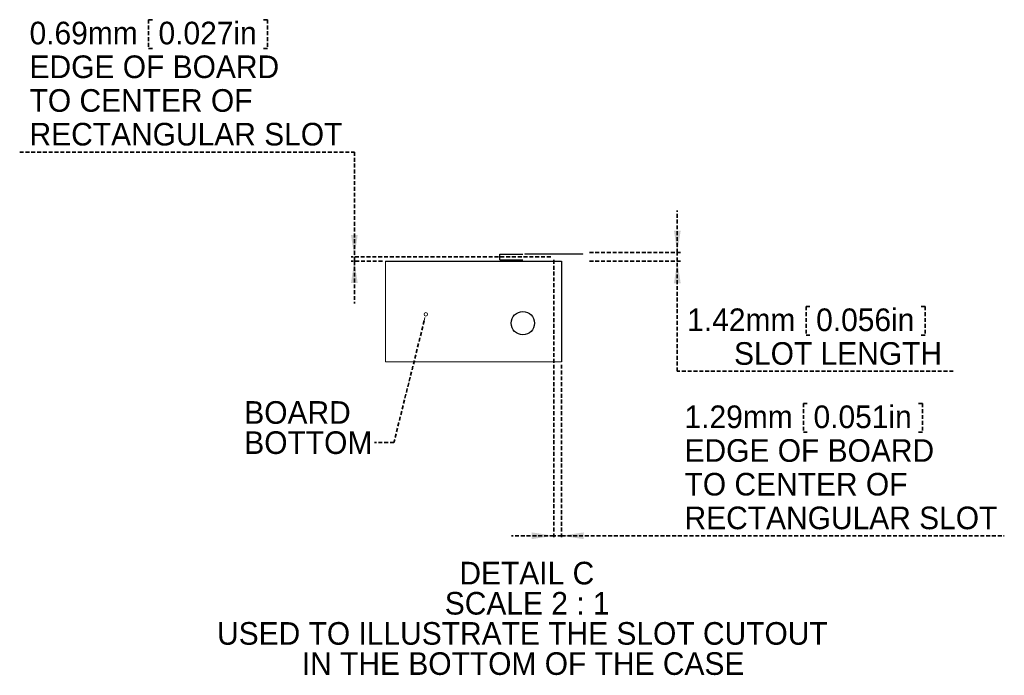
# Model space of a CAD drawing. Header units: millimetres. Extents: x 0 to 1280, y 0 to 1010.
# Tile 8 of 14: x 805 to 1127, y 45 to 260. Entities that reach past the tile are written whole.
import ezdxf

# ---------------------------------------------------------------- set-up
doc = ezdxf.new("R2010")
doc.units = ezdxf.units.MM
doc.linetypes.add('SLD-Dashed', pattern=[1.905, 1.27, -0.635])
doc.linetypes.add('SLD-Solid', pattern=[0])
doc.layers.add('LAYER1', color=179, linetype='SLD-Dashed', lineweight=35)
doc.layers.add('SLD-0', color=179, linetype='SLD-Solid')
doc.styles.add('SLDTEXTSTYLE0', font='ARIAL.TTF', dxfattribs={"width": 0.948})
doc.dimstyles.new('SLDDIMSTYLE4', dxfattribs={"dimtxt": 7.408333, "dimasz": 2.116667, "dimexe": 0, "dimexo": 0.0625, "dimgap": 1.852083, "dimtad": 0, "dimtih": 1, "dimtoh": 1, "dimrnd": 1e-09, "dimzin": 12, "dimdsep": 46, "dimtxsty": 'SLDTEXTSTYLE0', "dimblk1": 'NONE', "dimblk2": 'NONE', "dimsah": 1, "dimcen": 0.09, "dimadec": 0, "dimazin": 3, "dimtfac": 1, "dimtofl": 0, "dimtmove": 0, "dimatfit": 3, "dimldrblk": 'NONE', "dimfxl": 1, "dimfrac": 2, "dimtolj": 1, "dimtzin": 12, "dimarcsym": 0})
doc.dimstyles.new('SLDDIMSTYLE8', dxfattribs={"dimtxt": 7.408333, "dimasz": 2.116667, "dimexe": 0, "dimexo": 0.0625, "dimgap": 1.852083, "dimtad": 0, "dimtih": 1, "dimtoh": 1, "dimrnd": 1e-09, "dimdsep": 46, "dimtxsty": 'SLDTEXTSTYLE0', "dimblk1": 'NONE', "dimblk2": 'NONE', "dimsah": 1, "dimcen": 0.09, "dimadec": 0, "dimazin": 2, "dimtfac": 1, "dimtofl": 0, "dimtmove": 0, "dimatfit": 3, "dimldrblk": 'NONE', "dimfxl": 1, "dimfrac": 2, "dimtolj": 1, "dimtzin": 12, "dimarcsym": 0})

# ---------------------------------------------------------------- blocks, each defined once
blk = doc.blocks.new('SW_NOTE_0_9')
at = {"layer": 'LAYER1', "color": 0, "insert": (0, 9.55), "char_height": 7.408, "attachment_point": 1, "style": 'SLDTEXTSTYLE0'}
blk.add_mtext('BOARD', dxfattribs=at)
blk = doc.blocks.new('SW_NOTE_0_10')
at = {"layer": 'LAYER1', "color": 0, "insert": (0, 9.55), "char_height": 7.408, "attachment_point": 1, "style": 'SLDTEXTSTYLE0'}
blk.add_mtext('BOTTOM', dxfattribs=at)
blk = doc.blocks.new('SW_NOTE_3')
at = {"layer": 'LAYER1', "color": 7}
for name, p in [('SW_NOTE_0_9', (-42.68, 3.97)), ('SW_NOTE_0_10', (-42.68, -5.91))]:
    blk.add_blockref(name, p, dxfattribs=at)
blk = doc.blocks.new('SW_NOTE_0_5')
at = {"layer": 'LAYER1', "color": 0, "insert": (22.46, 9.55), "char_height": 7.408, "attachment_point": 2, "style": 'SLDTEXTSTYLE0'}
blk.add_mtext('DETAIL C', dxfattribs=at)
blk = doc.blocks.new('SW_NOTE_0_6')
at = {"layer": 'LAYER1', "color": 0, "insert": (27.55, 9.55), "char_height": 7.4083, "attachment_point": 2, "style": 'SLDTEXTSTYLE0'}
blk.add_mtext('SCALE 2 : 1', dxfattribs=at)
blk = doc.blocks.new('SW_NOTE_0_7')
at = {"layer": 'LAYER1', "color": 0, "insert": (101.4, 9.55), "char_height": 7.4083, "attachment_point": 2, "style": 'SLDTEXTSTYLE0'}
blk.add_mtext('USED TO ILLUSTRATE THE SLOT CUTOUT', dxfattribs=at)
blk = doc.blocks.new('SW_NOTE_0_8')
at = {"layer": 'LAYER1', "color": 0, "insert": (73.39, 9.55), "char_height": 7.4083, "attachment_point": 2, "style": 'SLDTEXTSTYLE0'}
blk.add_mtext('IN THE BOTTOM OF THE CASE', dxfattribs=at)
blk = doc.blocks.new('SW_NOTE_2')
at = {"layer": 'LAYER1', "color": 7}
for name, p in [('SW_NOTE_0_5', (0.94, -0.02)), ('SW_NOTE_0_6', (-4.02, -9.9)), ('SW_NOTE_0_7', (-79.45, -19.77)), ('SW_NOTE_0_8', (-51.2, -29.65))]:
    blk.add_blockref(name, p, dxfattribs=at)
blk = doc.blocks.new('_D_33')
at = {"layer": 'LAYER1'}
for p, q in [((1019.93, 183.89), (1019.93, 197.71)), ((991.16, 183.89), (1020.93, 183.89)), ((1019.93, 181.04), (1019.93, 183.89)), ((991.16, 181.04), (1020.93, 181.04)), ((1019.93, 145), (1019.93, 181.04)), ((1062.12, 166.26), (1062.12, 156.87)), ((1062.12, 166.26), (1063.76, 166.26)), ((1101.07, 166.26), (1099.42, 166.26)), ((1101.07, 166.26), (1101.07, 156.87)), ((1062.12, 156.87), (1063.76, 156.87)), ((1101.07, 156.87), (1099.42, 156.87)), ((1110.33, 145), (1019.93, 145))]:
    blk.add_line(p, q, dxfattribs=at)
for points in [[(1019.93, 183.89), (1021.04, 191.08), (1018.83, 191.08)], [(1019.93, 181.04), (1018.83, 173.85), (1021.04, 173.85)]]:
    blk.add_solid(points, dxfattribs=at)
at = {"layer": 'LAYER1', "attachment_point": 1, "style": 'SLDTEXTSTYLE0'}
for s, insert, char_height in [('1.42mm', (1023.17, 165.59), 7.408), ('0.056in', (1065.41, 165.59), 7.408), ('SLOT LENGTH', (1038.51, 154.55), 7.4083)]:
    blk.add_mtext(s, dxfattribs=dict(at, insert=insert, char_height=char_height))
blk = doc.blocks.new('_None')
blk = doc.blocks.new('_D_34')
at = {"layer": 'LAYER1'}
for p, q in [((979.47, 181.46), (979.47, 90.15)), ((982.04, 147.15), (982.04, 90.15)), ((1061.25, 134.48), (1061.25, 125.09)), ((1061.25, 134.48), (1062.9, 134.48)), ((1100.21, 134.48), (1098.56, 134.48)), ((1100.21, 134.48), (1100.21, 125.09)), ((1061.25, 125.09), (1062.9, 125.09)), ((1100.21, 125.09), (1098.56, 125.09)), ((979.47, 91.15), (965.64, 91.15)), ((982.04, 91.15), (979.47, 91.15)), ((982.04, 91.15), (1127.05, 91.15))]:
    blk.add_line(p, q, dxfattribs=at)
for points in [[(979.47, 91.15), (972.27, 92.25), (972.27, 90.04)], [(982.04, 91.15), (989.23, 90.04), (989.23, 92.25)]]:
    blk.add_solid(points, dxfattribs=at)
at = {"layer": 'LAYER1', "attachment_point": 1, "style": 'SLDTEXTSTYLE0'}
for s, insert, char_height in [('1.29mm', (1022.3, 133.82), 7.408), ('0.051in', (1064.55, 133.82), 7.408), ('EDGE OF BOARD', (1022.3, 122.78), 7.4083), ('TO CENTER OF', (1022.3, 111.74), 7.4083), ('RECTANGULAR SLOT', (1022.3, 100.7), 7.4083)]:
    blk.add_mtext(s, dxfattribs=dict(at, insert=insert, char_height=char_height))
blk = doc.blocks.new('_D_35')
at = {"layer": 'LAYER1'}
for p, q in [((846.69, 260.16), (846.69, 250.77)), ((846.69, 260.16), (848.34, 260.16)), ((885.64, 260.16), (884, 260.16)), ((885.64, 260.16), (885.64, 250.77)), ((846.69, 250.77), (848.34, 250.77)), ((885.64, 250.77), (884, 250.77)), ((804.51, 216.82), (914.13, 216.82)), ((914.13, 216.82), (914.13, 182.46)), ((978.47, 182.46), (913.13, 182.46)), ((923.32, 181.09), (913.13, 181.09)), ((914.13, 181.09), (914.13, 182.46)), ((914.13, 181.09), (914.13, 167.26))]:
    blk.add_line(p, q, dxfattribs=at)
for points in [[(914.13, 182.46), (915.24, 189.65), (913.03, 189.65)], [(914.13, 181.09), (913.03, 173.9), (915.24, 173.9)]]:
    blk.add_solid(points, dxfattribs=at)
at = {"layer": 'LAYER1', "attachment_point": 1, "style": 'SLDTEXTSTYLE0'}
for s, insert, char_height in [('0.69mm', (807.74, 259.49), 7.408), ('0.027in', (849.98, 259.49), 7.408), ('EDGE OF BOARD', (807.74, 248.45), 7.4083), ('TO CENTER OF ', (807.74, 237.41), 7.4083), ('RECTANGULAR SLOT', (807.74, 226.37), 7.4083)]:
    blk.add_mtext(s, dxfattribs=dict(at, insert=insert, char_height=char_height))

msp = doc.modelspace()

# ---------------------------------------------------------------- linework, layer by layer
at = {"layer": 'LAYER1'}
for p, q in [((937.009, 161.521), (927.097, 121.71)), ((927.097, 121.71), (920.747, 121.71))]:
    msp.add_line(p, q, dxfattribs=at)
at = {"layer": 'SLD-0', "color": 7, "linetype": 'SLD-Solid', "lineweight": 18}
for p, q in [((924.322, 181.092), (924.322, 148.155)), ((937.276, 162.595), (937.009, 161.521)), ((924.322, 148.155), (982.037, 148.155))]:
    msp.add_line(p, q, dxfattribs=at)
at = {"layer": 'SLD-0', "color": 7, "linetype": 'SLD-Solid', "lineweight": 25}
for p, q in [((924.322, 181.092), (982.037, 181.092)), ((961.751, 181.549), (961.751, 183.378)), ((961.759, 183.378), (961.751, 183.378)), ((961.759, 181.549), (961.751, 181.549)), ((961.759, 181.549), (961.759, 183.378)), ((961.759, 183.378), (969.281, 183.378)), ((961.759, 181.549), (969.281, 181.549)), ((969.941, 183.428), (988.991, 183.428)), ((969.941, 183.428), (969.941, 183.378)), ((982.037, 181.092), (982.037, 148.155)), ((988.991, 183.378), (988.991, 183.428))]:
    msp.add_line(p, q, dxfattribs=at)
msp.add_circle((969.337, 160.772), 3.81, dxfattribs=at)
at = {"layer": 'SLD-0', "color": 7, "linetype": 'SLD-Solid', "lineweight": 18}
msp.add_circle((937.544, 163.668), 0.553, dxfattribs=at)

# ---------------------------------------------------------------- block references
at = {"color": 7, "linetype": 'Continuous'}
for name, p in [('SW_NOTE_3', (920.747, 121.71)), ('SW_NOTE_2', (947.226, 73.092))]:
    msp.add_blockref(name, p, dxfattribs=at)

# ---------------------------------------------------------------- dimensions: what is measured, and where the dimension line sits
at = {"layer": 'LAYER1'}
for base, p1, p2, text, dimstyle, picture, middle in [((913.392, 181.092), (979.466, 182.463), (924.322, 181.092), '<>mm\\PEDGE OF BOARD\\PTO CENTER OF \\PRECTANGULAR SLOT', 'SLDDIMSTYLE8', '_D_35', (913.392, 238.904)), ((1019.191, 181.0408), (990.1595, 183.8856), (990.1595, 181.0408), '<>mm \\PSLOT LENGTH', 'SLDDIMSTYLE4', '_D_33', (1019.191, 156.0434))]:
    dim = msp.add_linear_dim(base=base, p1=p1, p2=p2, angle=90, text=text, dimstyle=dimstyle, dxfattribs=at)
    dim.commit()
    dim.dimension.update_dxf_attribs({"geometry": picture, "text_midpoint": middle, "dimtype": 160})
dim = msp.add_linear_dim(base=(982.037, 91.146), p1=(979.466, 182.463), p2=(982.037, 148.155), text='<>mm\\PEDGE OF BOARD\\PTO CENTER OF\\PRECTANGULAR SLOT\\P', dimstyle='SLDDIMSTYLE4', dxfattribs=at)
dim.commit()
dim.dimension.update_dxf_attribs({"geometry": '_D_34', "text_midpoint": (1073.881, 91.146), "dimtype": 160})

doc.saveas('drawing.dxf')
